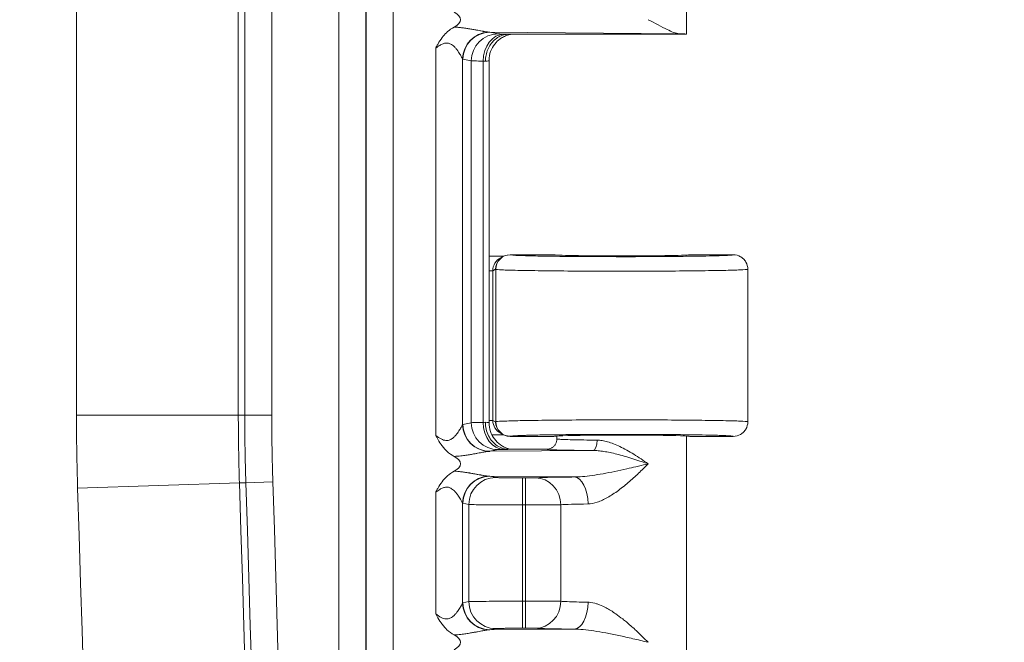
# Model space of a CAD drawing. Header units: inches. Extents: x 0 to 110, y 2 to 70.
# Tile 115 of 129: x 89.94 to 92.31, y 37.35 to 38.85. Entities that reach past the tile are written whole.
import ezdxf

# ---------------------------------------------------------------- set-up
doc = ezdxf.new("R2010")
doc.units = ezdxf.units.IN
doc.header["$LTSCALE"] = 3.25
doc.header["$MEASUREMENT"] = 0
for name, color, linetype, lineweight in [('Dimension (ANSI)', 7, 'Continuous', 9), ('Visible (ANSI)', 7, 'Continuous', 18), ('Visible Narrow (ANSI)', 7, 'Continuous', 5)]:
    doc.layers.add(name, color=color, linetype=linetype, lineweight=lineweight)
doc.styles.add('Note Text (ANSI)', font='arial.ttf')
doc.dimstyles.new('.XXX', dxfattribs={"dimscale": 3.25, "dimtxt": 0.095, "dimasz": 0.125, "dimexe": 0.1875, "dimexo": 0.125, "dimgap": 0.0625, "dimtad": 0, "dimtih": 1, "dimtoh": 1, "dimdec": 3, "dimrnd": 1e-08, "dimzin": 0, "dimdsep": 46, "dimtxsty": 'Note Text (ANSI)', "dimblk": 'Filled-1', "dimcen": 0.09, "dimdle": 0.45, "dimclrd": 256, "dimclre": 256, "dimclrt": 256, "dimadec": 0, "dimazin": 1, "dimtfac": 1.263158, "dimtofl": 0, "dimtmove": 0, "dimatfit": 3, "dimfxl": 1, "dimtolj": 1, "dimtzin": 4, "dimlwd": -1, "dimlwe": -1, "dimarcsym": 0})

# ---------------------------------------------------------------- blocks, each defined once
blk = doc.blocks.new('Filled-1')
at = {"color": 0}
for p, q in [((0, 0), (-1, 0.25)), ((-1, 0.25), (-1, -0.25)), ((-1, 0), (0, 0)), ((-1, -0.25), (0, 0))]:
    blk.add_line(p, q, dxfattribs=at)
at = {"color": 0, "flags": 128}
blk.add_lwpolyline([(-1, -0.25), (0, 0), (-1, 0.25), (-1, -0.25)], dxfattribs=at)
at = {"color": 0}
blk.add_solid([(-1, -0.25), (0, 0), (-1, 0.25), (-1, -0.25)], dxfattribs=at)
blk = doc.blocks.new('*D60')
at = {"layer": 'Defpoints', "color": 0, "transparency": 16777216}
for p in [(89.7069, 41.0811), (93.5097, 41.0811), (89.7069, 27.0561)]:
    blk.add_point(p, dxfattribs=at)
at = {"layer": 'Dimension (ANSI)', "transparency": 16777216}
for p, q in [((90.1132, 41.0811), (94.119, 41.0811)), ((93.5097, 40.6748), (93.5097, 34.4294)), ((93.5097, 27.4623), (93.5097, 33.7077)), ((90.1132, 27.0561), (94.119, 27.0561))]:
    blk.add_line(p, q, dxfattribs=at)
at = {"layer": 'Dimension (ANSI)', "transparency": 16777216, "xscale": 0.40625, "yscale": 0.40625, "zscale": 0.40625}
for p, rotation in [((93.5097, 41.0811), 90), ((93.5097, 27.0561), 270)]:
    blk.add_blockref('Filled-1', p, dxfattribs=dict(at, rotation=rotation))
at = {"layer": 'Dimension (ANSI)', "transparency": 16777216, "insert": (93.0032, 34.2263), "char_height": 0.30875, "attachment_point": 1, "style": 'Note Text (ANSI)'}
blk.add_mtext('\\A1;14.03', dxfattribs=at)

msp = doc.modelspace()

# ---------------------------------------------------------------- linework, layer by layer
at = {"layer": 'Visible (ANSI)'}
for p, q in [((91.5419, 39.3507), (91.5419, 38.8186)), ((91.0354, 38.8148), (91.0354, 38.8148)), ((91.5419, 38.8186), (91.1138, 38.8186)), ((91.0354, 38.7927), (91.0354, 38.7927)), ((91.0658, 37.8825), (91.0658, 38.7547)), ((91.1011, 38.2836), (91.0943, 38.2802)), ((91.1022, 38.2838), (91.1022, 38.2838)), ((91.2219, 38.2873), (91.1168, 38.2873)), ((91.6544, 38.2873), (91.5494, 38.2873)), ((91.6894, 38.2523), (91.6894, 37.8848)), ((91.0943, 37.857), (91.1011, 37.8535)), ((91.1022, 37.8533), (91.1022, 37.8533)), ((91.1168, 37.8498), (91.2219, 37.8498)), ((91.2294, 37.8507), (91.2294, 37.8436)), ((91.5419, 37.8507), (91.5419, 37.3186)), ((91.5494, 37.8498), (91.6544, 37.8498)), ((91.1138, 37.8186), (91.2044, 37.8186)), ((91.0086, 37.8041), (91.0086, 37.8041)), ((91.0354, 37.8085), (91.0354, 37.8085)), ((91.0354, 37.7448), (91.0354, 37.7448)), ((91.0354, 37.7308), (91.0354, 37.7308)), ((91.0354, 37.4064), (91.0354, 37.4063)), ((91.0086, 37.3741), (91.0086, 37.3741)), ((91.0354, 37.3785), (91.0354, 37.3785))]:
    msp.add_line(p, q, dxfattribs=at)
for centre, major_axis, ratio, start_param, end_param in [((90.9267, 38.8536), (0.0702, 0), 0.412637, 5.621104, 6.945529), ((91.3857, 38.8186), (-0.1562, 0), 0.017455, 3.133593, 3.630531), ((91.0007, 38.7547), (0.0651, 0), 0.034893, 0.000033, 0.000097), ((91.0706, 38.3186), (-0.0345, -0.0069), 0.996044, 1.238569, 1.281992), ((91.1168, 38.2523), (0, 0.035), 0.999239, 0, 1.570796), ((91.1099, 38.2489), (0.0313, 0.0158), 0.998382, 1.414946, 1.415858), ((91.3857, 38.2873), (0.1637, 0), 0.017455, 3.141593, 6.283185), ((91.1168, 37.8848), (0, -0.035), 0.999239, 4.712389, 6.283185), ((91.1099, 37.8883), (0.0314, -0.0155), 0.998401, 4.859074, 4.859978), ((91.3857, 37.8498), (0.1637, 0), 0.017455, 0, 3.141593), ((91.0706, 37.8186), (-0.0345, 0.0069), 0.996044, 5.903767, 5.903812), ((90.9267, 37.7836), (-0.0702, 0), 0.412637, 2.479514, 3.803936), ((90.9267, 37.3536), (-0.0702, 0), 0.412637, 2.479497, 3.803936)]:
    msp.add_ellipse(centre, major_axis=major_axis, ratio=ratio, start_param=start_param, end_param=end_param, dxfattribs=at)
for points, knots in [([(90.9374, 38.785), (90.9374, 38.7851), (90.9375, 38.7851), (90.9376, 38.7854), (90.9377, 38.7857), (90.9381, 38.7864), (90.9383, 38.7866), (90.9387, 38.7875), (90.939, 38.7881), (90.94, 38.7898), (90.9406, 38.791), (90.9426, 38.7945), (90.9439, 38.7969), (90.9484, 38.8043), (90.9517, 38.8092), (90.9611, 38.8207), (90.9695, 38.8291), (90.9821, 38.8358)], [-0.0006256, -0.0006256, -0.0006256, -0.0006256, 0, 0, 0.00127716, 0.00127716, 0.00216586, 0.00216586, 0.00394821, 0.00394821, 0.00753502, 0.00753502, 0.01498472, 0.01498472, 0.03149949, 0.03149949, 0.05571878, 0.05571878, 0.05571878, 0.05571878]), ([(91.4491, 38.8536), (91.4649, 38.8457), (91.4821, 38.8362), (91.5054, 38.8248), (91.5163, 38.8201), (91.5236, 38.8199)], [0.0000001, 0.0000001, 0.0000001, 0.0000001, 0.1445086, 0.1445086, 0.2629399, 0.2629399, 0.2629399, 0.2629399]), ([(91.0573, 38.7536), (91.0573, 38.7585), (91.0577, 38.7634), (91.0587, 38.7681), (91.0596, 38.7729), (91.0611, 38.7775), (91.0629, 38.7819), (91.0648, 38.7862), (91.067, 38.7904), (91.0697, 38.7941), (91.0723, 38.7979), (91.0753, 38.8013), (91.0786, 38.8044), (91.0819, 38.8074), (91.0854, 38.81), (91.0892, 38.8121), (91.093, 38.8142), (91.097, 38.8158), (91.1012, 38.8169), (91.1054, 38.818), (91.1098, 38.8186), (91.1138, 38.8186)], [0, 0, 0, 0, 0.142857, 0.142857, 0.142857, 0.285714, 0.285714, 0.285714, 0.428571, 0.428571, 0.428571, 0.571429, 0.571429, 0.571429, 0.714286, 0.714286, 0.714286, 0.857143, 0.857143, 0.857143, 1, 1, 1, 1]), ([(91.1195, 38.8186), (91.1195, 38.8186), (91.1195, 38.8186), (91.1184, 38.8184), (91.1171, 38.8182), (91.1144, 38.8175), (91.113, 38.8172), (91.1096, 38.8161), (91.1076, 38.8154), (91.1023, 38.8132), (91.099, 38.8115), (91.0912, 38.8065), (91.0867, 38.8028), (91.0783, 38.7936), (91.0745, 38.7878), (91.0688, 38.7754), (91.0669, 38.7686), (91.0659, 38.7594), (91.0658, 38.757), (91.0658, 38.7547)], [0.1317122, 0.1317122, 0.1317122, 0.1317122, 0.1318072, 0.1318072, 0.1457751, 0.1457751, 0.1579251, 0.1579251, 0.1748924, 0.1748924, 0.2029649, 0.2029649, 0.2465679, 0.2465679, 0.2980328, 0.2980328, 0.350578, 0.350578, 0.3685429, 0.3685429, 0.3685429, 0.3685429]), ([(91.0673, 38.2837), (91.0679, 38.2837), (91.0684, 38.2836), (91.0689, 38.2836), (91.0695, 38.2836), (91.07, 38.2836), (91.0705, 38.2836)], [0, 0, 0, 0, 0.499997, 0.499997, 0.499997, 0.999994, 0.999994, 0.999994, 0.999994]), ([(91.0705, 38.2836), (91.0738, 38.2836), (91.077, 38.2836), (91.0802, 38.2836), (91.0814, 38.2836), (91.0825, 38.2836), (91.0837, 38.2836), (91.0866, 38.2836), (91.0896, 38.2837), (91.0925, 38.2837), (91.094, 38.2837), (91.0954, 38.2837), (91.0968, 38.2837), (91.0984, 38.2838), (91.0999, 38.2838), (91.1015, 38.2838)], [0, 0, 0, 0, 0.2460919, 0.2460919, 0.2460919, 0.3333333, 0.3333333, 0.3333333, 0.5568388, 0.5568388, 0.5568388, 0.6666667, 0.6666667, 0.6666667, 0.784811, 0.784811, 0.784811, 0.784811]), ([(91.6544, 38.2873), (91.6605, 38.2873), (91.6666, 38.2857), (91.6719, 38.2826), (91.6746, 38.2811), (91.6771, 38.2792), (91.6792, 38.2771), (91.6813, 38.275), (91.6832, 38.2725), (91.6847, 38.2698), (91.6878, 38.2645), (91.6894, 38.2584), (91.6894, 38.2523)], [0, 0, 0, 0, 0.333333, 0.333333, 0.333333, 0.499913, 0.499913, 0.499913, 0.666667, 0.666667, 0.666667, 1, 1, 1, 1]), ([(91.0573, 37.8836), (91.0573, 37.878), (91.0579, 37.8723), (91.0591, 37.8669), (91.0603, 37.8614), (91.0623, 37.8561), (91.0648, 37.8512), (91.0673, 37.8462), (91.0703, 37.8417), (91.0739, 37.8376), (91.0774, 37.8336), (91.0813, 37.8301), (91.0857, 37.8272), (91.09, 37.8244), (91.0947, 37.8222), (91.0993, 37.8208), (91.104, 37.8193), (91.1087, 37.8186), (91.1138, 37.8186)], [0, 0, 0, 0, 0.166667, 0.166667, 0.166667, 0.333333, 0.333333, 0.333333, 0.5, 0.5, 0.5, 0.666667, 0.666667, 0.666667, 0.833333, 0.833333, 0.833333, 1, 1, 1, 1]), ([(91.0658, 37.8825), (91.0658, 37.8755), (91.067, 37.8683), (91.0714, 37.8552), (91.0747, 37.8489), (91.083, 37.8379), (91.0881, 37.833), (91.0965, 37.8272), (91.0994, 37.8255), (91.1052, 37.8227), (91.108, 37.8216), (91.1127, 37.8201), (91.1146, 37.8196), (91.1171, 37.819), (91.1179, 37.8188), (91.1189, 37.8187), (91.1192, 37.8186), (91.1195, 37.8186)], [0, 0, 0, 0, 0.0535025, 0.0535025, 0.1061013, 0.1061013, 0.1586868, 0.1586868, 0.1843444, 0.1843444, 0.2081123, 0.2081123, 0.2244023, 0.2244023, 0.2329263, 0.2329263, 0.2364161, 0.2364161, 0.2364161, 0.2364161]), ([(91.6894, 37.8848), (91.6894, 37.8787), (91.6878, 37.8726), (91.6847, 37.8673), (91.6832, 37.8647), (91.6813, 37.8622), (91.6792, 37.8601), (91.6771, 37.858), (91.6746, 37.856), (91.6719, 37.8545), (91.6666, 37.8515), (91.6605, 37.8498), (91.6544, 37.8498)], [0, 0, 0, 0, 0.333333, 0.333333, 0.333333, 0.500146, 0.500146, 0.500146, 0.666667, 0.666667, 0.666667, 1, 1, 1, 1]), ([(90.9821, 37.8014), (90.9757, 37.8048), (90.9697, 37.809), (90.9643, 37.8139), (90.9637, 37.8145), (90.9631, 37.8151), (90.9625, 37.8157), (90.9578, 37.8203), (90.9536, 37.8254), (90.9497, 37.8311), (90.949, 37.8321), (90.9483, 37.8332), (90.9476, 37.8343), (90.944, 37.8398), (90.9406, 37.8458), (90.9374, 37.8522)], [0, 0, 0, 0, 0.333333, 0.333333, 0.333333, 0.372542, 0.372542, 0.372542, 0.666667, 0.666667, 0.666667, 0.721019, 0.721019, 0.721019, 1, 1, 1, 1]), ([(91.1015, 37.8534), (91.0983, 37.8534), (91.0951, 37.8534), (91.0883, 37.8535), (91.0848, 37.8535), (91.0784, 37.8536), (91.0755, 37.8536), (91.0726, 37.8536)], [-0.08665838, -0.08665838, -0.08665838, -0.08665838, -0.05735898, -0.05735898, -0.02778619, -0.02778619, -0.0052301, -0.0052301, -0.0052301, -0.0052301]), ([(91.2044, 37.8186), (91.2088, 37.8186), (91.2132, 37.8197), (91.2169, 37.8219), (91.2188, 37.823), (91.2206, 37.8244), (91.2221, 37.8259), (91.2236, 37.8274), (91.225, 37.8292), (91.2261, 37.8311), (91.2283, 37.8349), (91.2294, 37.8392), (91.2294, 37.8436)], [0, 0, 0, 0, 0.3333333, 0.3333333, 0.3333333, 0.4993877, 0.4993877, 0.4993877, 0.6666667, 0.6666667, 0.6666667, 0.9993296, 0.9993296, 0.9993296, 0.9993296]), ([(90.9374, 37.715), (90.9374, 37.7151), (90.9375, 37.7151), (90.9376, 37.7154), (90.9377, 37.7157), (90.9381, 37.7164), (90.9383, 37.7166), (90.9387, 37.7175), (90.939, 37.7181), (90.94, 37.7198), (90.9406, 37.721), (90.9426, 37.7245), (90.9439, 37.7269), (90.9484, 37.7343), (90.9517, 37.7392), (90.9611, 37.7507), (90.9695, 37.7591), (90.9821, 37.7658)], [-0.0006256, -0.0006256, -0.0006256, -0.0006256, 0, 0, 0.00128015, 0.00128015, 0.00217087, 0.00217087, 0.00395727, 0.00395727, 0.00755224, 0.00755224, 0.01501904, 0.01501904, 0.03157192, 0.03157192, 0.05584722, 0.05584722, 0.05584722, 0.05584722]), ([(90.9821, 37.3714), (90.9757, 37.3748), (90.9697, 37.379), (90.9643, 37.3839), (90.9637, 37.3845), (90.9631, 37.3851), (90.9625, 37.3857), (90.9578, 37.3903), (90.9536, 37.3954), (90.9497, 37.4011), (90.949, 37.4021), (90.9483, 37.4032), (90.9476, 37.4043), (90.944, 37.4098), (90.9406, 37.4158), (90.9374, 37.4222)], [0, 0, 0, 0, 0.333333, 0.333333, 0.333333, 0.37254, 0.37254, 0.37254, 0.666667, 0.666667, 0.666667, 0.721017, 0.721017, 0.721017, 1, 1, 1, 1])]:
    msp.add_open_spline(points, degree=3, knots=knots, dxfattribs=at)
at = {"layer": 'Visible Narrow (ANSI)'}
for p, q in [((90.7038, 40.0481), (90.7038, 28.0891)), ((90.7688, 40.0481), (90.7688, 28.0891)), ((90.7698, 28.0882), (90.7698, 40.049)), ((90.8348, 28.0882), (90.8348, 40.049)), ((90.0718, 37.901), (90.0718, 39.7086)), ((90.4618, 37.901), (90.4618, 39.7086)), ((90.4773, 37.901), (90.4773, 39.7086)), ((90.5423, 37.901), (90.5423, 39.7086)), ((91.0677, 38.8235), (91.5236, 38.8199)), ((91.0677, 38.8235), (91.0878, 38.8195)), ((90.9374, 38.785), (90.9374, 37.8522)), ((91.0021, 38.759), (91.0021, 37.8782)), ((91.0029, 38.7585), (91.023, 38.7545)), ((91.023, 38.7545), (91.023, 37.8827)), ((91.0514, 38.7539), (91.0514, 37.8833)), ((91.1171, 38.2872), (91.1168, 38.2873)), ((91.0749, 38.2489), (91.0658, 38.2489)), ((91.0818, 38.2523), (91.0749, 38.2489)), ((91.0749, 37.8883), (91.0749, 38.2489)), ((91.0821, 38.2522), (91.0818, 38.2523)), ((91.0821, 38.2522), (91.0821, 37.885)), ((90.4618, 37.901), (90.0718, 37.901)), ((90.4618, 37.901), (90.4773, 37.901)), ((90.5423, 37.901), (90.4773, 37.901)), ((91.0749, 37.8883), (91.0658, 37.8883)), ((91.0749, 37.8883), (91.0818, 37.8848)), ((91.0029, 37.8787), (91.023, 37.8827)), ((91.0818, 37.8848), (91.0821, 37.885)), ((91.1168, 37.8498), (91.1171, 37.85)), ((91.0677, 37.8137), (91.0878, 37.8177)), ((91.0677, 37.8137), (91.3166, 37.8156)), ((91.0677, 37.7535), (91.2708, 37.7519)), ((91.0677, 37.7535), (91.0819, 37.7506)), ((91.1467, 37.6846), (91.1467, 37.7496)), ((91.1467, 37.7496), (91.1541, 37.7496)), ((91.1541, 37.6846), (91.1541, 37.7496)), ((90.4645, 37.7374), (90.0747, 37.7247)), ((90.48, 37.7379), (90.4645, 37.7374)), ((90.5449, 37.7401), (90.48, 37.7379)), ((90.9374, 37.715), (90.9374, 37.4222)), ((91.0021, 37.689), (91.0021, 37.4482)), ((91.0029, 37.6885), (91.0172, 37.6857)), ((91.0172, 37.6857), (91.0172, 37.4515)), ((91.1467, 37.6846), (91.1467, 37.4525)), ((91.1467, 37.6846), (91.1541, 37.6846)), ((91.1541, 37.6846), (91.1541, 37.4525)), ((91.2387, 37.6849), (91.2387, 37.4523)), ((91.0029, 37.4487), (91.0172, 37.4515)), ((91.1467, 37.4525), (91.1541, 37.4525)), ((91.1467, 37.3875), (91.1467, 37.4525)), ((91.1541, 37.3875), (91.1541, 37.4525)), ((91.0677, 37.3837), (91.0819, 37.3865)), ((91.0677, 37.3837), (91.2708, 37.3853)), ((91.1467, 37.3875), (91.1541, 37.3875))]:
    msp.add_line(p, q, dxfattribs=at)
for centre, radius, start, end in [((95.4782, 37.901), 5.4064, 180, 181.8686), ((95.4782, 37.901), 5.0164, 180, 181.8686), ((95.4782, 37.901), 5.0009, 180, 181.8686), ((95.4782, 37.901), 4.9359, 180, 181.8686), ((-21.9906, 34.0686), 112.1249, 358.131383, 1.868617), ((-21.9906, 34.0686), 112.5149, 358.131383, 1.868617), ((-21.9906, 34.0686), 112.5304, 358.131383, 1.868617), ((-21.9906, 34.0686), 112.5954, 358.131383, 1.868617)]:
    msp.add_arc(centre, radius, start, end, dxfattribs=at)
for centre, major_axis, ratio, start_param, end_param in [((91.0669, 38.759), (0.0468, 0.0451), 0.992151, 0.842128, 2.370478), ((91.0677, 38.7585), (0.0127, 0.0637), 0.996044, 0.197689, 1.766964), ((91.0878, 38.7545), (0.0127, 0.0637), 0.996044, 0.197763, 1.766963), ((91.102, 38.7539), (0.0014, 0.065), 0.777978, 0.027774, 1.587614), ((91.0008, 38.7525), (0.065, 0), 0.03467, 0.516581, 0.67895), ((91.0007, 38.7547), (0.0651, 0), 0.034893, 5.766594, 6.283219), ((91.1099, 38.2489), (0.0313, 0.0158), 0.998382, 1.568224, 2.67581), ((91.1171, 38.2522), (0.0156, 0.0313), 0.999239, 0.46383, 2.034018), ((91.1099, 37.8883), (0.0314, -0.0155), 0.998401, 3.599147, 4.7067), ((91.0026, 37.8764), (-0.00076, -0.00229), 0.543075, 3.441459, 3.99128), ((91.0669, 37.8782), (-0.0468, 0.0451), 0.992153, 0.771304, 2.29972), ((91.0677, 37.8787), (0.0127, -0.0637), 0.996044, 4.516222, 6.085497), ((91.1513, 37.8826), (-0.1288, 0), 0.008753, 5.600619, 6.195678), ((91.0878, 37.8827), (0.0127, -0.0637), 0.996044, 4.51622, 6.085475), ((91.0006, 37.8847), (0.0652, 0), 0.035069, 5.604491, 5.7665), ((91.102, 37.8833), (0.0014, -0.065), 0.777979, 4.695572, 6.255395), ((91.0028, 37.8825), (-0.063, 0), 0.035436, 3.666836, 3.666852), ((91.0028, 37.8825), (-0.063, 0), 0.035436, 3.141771, 3.66682), ((91.1171, 37.885), (0.0156, -0.0313), 0.999239, 4.249165, 5.818974), ((91.3166, 37.8406), (-0.0002, -0.025), 0.380987, 0.018874, 1.573522), ((91.0669, 37.689), (0.0468, 0.0451), 0.992151, 0.842128, 2.370478), ((91.0677, 37.6885), (0.0127, 0.0637), 0.996044, 0.197689, 1.766964), ((91.0819, 37.6857), (0.0127, 0.0637), 0.996044, 0.197737, 1.766966), ((91.1776, 37.6849), (-0.0031, 0.0649), 0.940262, 4.66704, 6.231911), ((91.2707, 37.6869), (-0.0007, 0.065), 0.519707, 4.707101, 6.262973), ((91.3857, 37.6836), (-0.1563, 0), 0.024701, 5.258729, 5.936285), ((91.0026, 37.4464), (-0.00076, -0.00229), 0.543075, 3.441459, 3.99128), ((91.0669, 37.4482), (-0.0468, 0.0451), 0.992153, 0.771304, 2.29972), ((91.0677, 37.4487), (0.0127, -0.0637), 0.996044, 4.516222, 6.085497), ((91.0819, 37.4515), (0.0127, -0.0637), 0.996044, 4.516219, 6.085428), ((91.1776, 37.4523), (-0.0031, -0.0649), 0.940262, 0.051276, 1.616146), ((91.2708, 37.4503), (-0.0007, -0.065), 0.519505, 0.020946, 1.576251)]:
    msp.add_ellipse(centre, major_axis=major_axis, ratio=ratio, start_param=start_param, end_param=end_param, dxfattribs=at)
for points, knots in [([(90.9821, 38.8358), (90.9847, 38.8356), (90.9875, 38.8354), (90.9904, 38.8352), (90.9933, 38.8349), (90.9963, 38.8346), (90.9995, 38.8343), (91.0027, 38.8339), (91.0059, 38.8335), (91.0092, 38.833), (91.0094, 38.833), (91.0096, 38.833), (91.0098, 38.8329), (91.0129, 38.8325), (91.016, 38.832), (91.0191, 38.8315), (91.0194, 38.8314), (91.0196, 38.8314), (91.0198, 38.8314), (91.0229, 38.8309), (91.0258, 38.8303), (91.0287, 38.8298), (91.029, 38.8298), (91.0293, 38.8297), (91.0296, 38.8297), (91.0324, 38.8292), (91.0351, 38.8287), (91.0376, 38.8282), (91.0379, 38.8281), (91.0383, 38.8281), (91.0386, 38.828), (91.041, 38.8276), (91.0433, 38.8271), (91.0454, 38.8268), (91.0457, 38.8267), (91.046, 38.8266), (91.0463, 38.8266), (91.0483, 38.8262), (91.0501, 38.8259), (91.0518, 38.8256), (91.0521, 38.8255), (91.0524, 38.8255), (91.0527, 38.8254), (91.0543, 38.8251), (91.0557, 38.8249), (91.057, 38.8247), (91.0573, 38.8246), (91.0576, 38.8246), (91.0579, 38.8246), (91.0591, 38.8244), (91.0602, 38.8242), (91.0613, 38.8241), (91.0615, 38.824), (91.0618, 38.824), (91.062, 38.824), (91.063, 38.8238), (91.0639, 38.8237), (91.0647, 38.8237)], [0.0000028, 0.0000028, 0.0000028, 0.0000028, 0.0909091, 0.0909091, 0.0909091, 0.1818182, 0.1818182, 0.1818182, 0.2727273, 0.2727273, 0.2727273, 0.2775487, 0.2775487, 0.2775487, 0.3636364, 0.3636364, 0.3636364, 0.3704169, 0.3704169, 0.3704169, 0.4545455, 0.4545455, 0.4545455, 0.4632825, 0.4632825, 0.4632825, 0.5454545, 0.5454545, 0.5454545, 0.5561719, 0.5561719, 0.5561719, 0.6363636, 0.6363636, 0.6363636, 0.6491102, 0.6491102, 0.6491102, 0.7272727, 0.7272727, 0.7272727, 0.7419742, 0.7419742, 0.7419742, 0.8181818, 0.8181818, 0.8181818, 0.8348598, 0.8348598, 0.8348598, 0.9090909, 0.9090909, 0.9090909, 0.9276819, 0.9276819, 0.9276819, 1, 1, 1, 1]), ([(91.0647, 38.8237), (91.0652, 38.8236), (91.0662, 38.8235), (91.0672, 38.8235), (91.0677, 38.8235)], [0.00017, 0.00017, 0.00017, 0.00017, 0.5, 1, 1, 1, 1]), ([(91.0878, 38.8195), (91.088, 38.8194), (91.0884, 38.8194), (91.0888, 38.8193), (91.0896, 38.8193), (91.0908, 38.8192), (91.0922, 38.8192), (91.0936, 38.8191), (91.0951, 38.819), (91.0969, 38.819), (91.0984, 38.8189), (91.1001, 38.8189), (91.102, 38.8189)], [0, 0, 0, 0, 0.1912749, 0.1912749, 0.1912749, 0.5, 0.5, 0.5, 0.7763274, 0.7763274, 0.7763274, 1, 1, 1, 1]), ([(90.9374, 38.785), (90.9392, 38.7863), (90.9409, 38.7876), (90.9425, 38.7887), (90.9441, 38.7898), (90.9457, 38.7909), (90.9472, 38.7917), (90.9486, 38.7926), (90.95, 38.7934), (90.9514, 38.7941), (90.9527, 38.7947), (90.954, 38.7953), (90.9552, 38.7958), (90.9565, 38.7962), (90.9577, 38.7966), (90.9589, 38.7968), (90.9601, 38.7971), (90.9613, 38.7973), (90.9624, 38.7973), (90.9636, 38.7974), (90.9648, 38.7974), (90.966, 38.7972), (90.9672, 38.7971), (90.9684, 38.7969), (90.9697, 38.7965), (90.971, 38.796), (90.9723, 38.7955), (90.9737, 38.7948), (90.975, 38.794), (90.9765, 38.7931), (90.9779, 38.792), (90.9794, 38.7909), (90.9809, 38.7896), (90.9823, 38.7882), (90.9838, 38.7867), (90.9853, 38.7851), (90.9866, 38.7835), (90.988, 38.7818), (90.9894, 38.78), (90.9907, 38.7783), (90.9919, 38.7765), (90.9931, 38.7748), (90.9941, 38.7732), (90.9952, 38.7715), (90.9961, 38.77), (90.997, 38.7686), (90.9978, 38.7672), (90.9985, 38.766), (90.9991, 38.7649), (90.9997, 38.7638), (91.0001, 38.7629), (91.0006, 38.7621), (91.001, 38.7613), (91.0013, 38.7607), (91.0016, 38.7602), (91.0018, 38.7597), (91.002, 38.7593), (91.0021, 38.759)], [0.000013, 0.000013, 0.000013, 0.000013, 0.0526316, 0.0526316, 0.0526316, 0.1052632, 0.1052632, 0.1052632, 0.1578947, 0.1578947, 0.1578947, 0.2105263, 0.2105263, 0.2105263, 0.2631579, 0.2631579, 0.2631579, 0.3157895, 0.3157895, 0.3157895, 0.3684211, 0.3684211, 0.3684211, 0.4210526, 0.4210526, 0.4210526, 0.4736842, 0.4736842, 0.4736842, 0.5263158, 0.5263158, 0.5263158, 0.5789474, 0.5789474, 0.5789474, 0.6315789, 0.6315789, 0.6315789, 0.6842105, 0.6842105, 0.6842105, 0.7368421, 0.7368421, 0.7368421, 0.7894737, 0.7894737, 0.7894737, 0.8421053, 0.8421053, 0.8421053, 0.8947368, 0.8947368, 0.8947368, 0.9473684, 0.9473684, 0.9473684, 0.9999994, 0.9999994, 0.9999994, 0.9999994]), ([(91.023, 38.7545), (91.0241, 38.7544), (91.0302, 38.7542), (91.0433, 38.754), (91.0514, 38.7539)], [0.0000001, 0.0000001, 0.0000001, 0.0000001, 0.5, 0.9999997, 0.9999997, 0.9999997, 0.9999997]), ([(91.6544, 38.2873), (91.6545, 38.2871), (91.6534, 38.2868), (91.6497, 38.2864), (91.6472, 38.2862), (91.6395, 38.2858), (91.6338, 38.2855), (91.6226, 38.2851), (91.6179, 38.285), (91.6032, 38.2845), (91.592, 38.2843), (91.5744, 38.284), (91.5692, 38.2839), (91.5486, 38.2836), (91.5318, 38.2834), (91.5095, 38.2832), (91.5051, 38.2831), (91.4802, 38.2829), (91.4585, 38.2828), (91.4336, 38.2827), (91.4309, 38.2827), (91.4037, 38.2826), (91.3786, 38.2826), (91.3535, 38.2827), (91.353, 38.2827), (91.3274, 38.2827), (91.3027, 38.2828), (91.2778, 38.283), (91.2762, 38.283), (91.2531, 38.2832), (91.233, 38.2834), (91.2117, 38.2837), (91.2086, 38.2838), (91.1898, 38.2841), (91.1757, 38.2844), (91.1602, 38.2848), (91.1568, 38.2849), (91.144, 38.2852), (91.1362, 38.2855), (91.1276, 38.286), (91.1253, 38.2861), (91.1198, 38.2866), (91.1177, 38.2869), (91.1171, 38.2872)], [0, 0, 0, 0, 0.04854, 0.04854, 0.090909, 0.090909, 0.147971, 0.147971, 0.181818, 0.181818, 0.246869, 0.246869, 0.272727, 0.272727, 0.345864, 0.345864, 0.363636, 0.363636, 0.444869, 0.444869, 0.454545, 0.454545, 0.543838, 0.543838, 0.545455, 0.545455, 0.636364, 0.636364, 0.642813, 0.642813, 0.727273, 0.727273, 0.741774, 0.741774, 0.818182, 0.818182, 0.840631, 0.840631, 0.909091, 0.909091, 0.940055, 0.940055, 1, 1, 1, 1]), ([(90.9374, 37.8522), (90.9421, 37.8487), (90.9464, 37.8457), (90.9505, 37.8435), (90.9545, 37.8414), (90.9585, 37.8401), (90.9621, 37.8398), (90.9657, 37.8395), (90.9689, 37.8402), (90.9717, 37.8414), (90.9746, 37.8426), (90.977, 37.8444), (90.9792, 37.8462), (90.9814, 37.848), (90.9833, 37.8499), (90.9851, 37.8519), (90.9868, 37.8538), (90.9883, 37.8557), (90.9897, 37.8575), (90.991, 37.8594), (90.9922, 37.8611), (90.9933, 37.8627), (90.9944, 37.8644), (90.9954, 37.8659), (90.9962, 37.8673), (90.9971, 37.8687), (90.9978, 37.87), (90.9984, 37.8711), (90.9991, 37.8723), (90.9996, 37.8733), (91.0001, 37.8742), (91.0006, 37.875), (91.001, 37.8758), (91.0013, 37.8765), (91.0017, 37.8772), (91.0019, 37.8778), (91.0021, 37.8782)], [0, 0, 0, 0, 0.0833333, 0.0833333, 0.0833333, 0.1666667, 0.1666667, 0.1666667, 0.25, 0.25, 0.25, 0.3333333, 0.3333333, 0.3333333, 0.4166667, 0.4166667, 0.4166667, 0.5, 0.5, 0.5, 0.5833333, 0.5833333, 0.5833333, 0.6666667, 0.6666667, 0.6666667, 0.75, 0.75, 0.75, 0.8333333, 0.8333333, 0.8333333, 0.9166667, 0.9166667, 0.9166667, 0.9999998, 0.9999998, 0.9999998, 0.9999998]), ([(91.1171, 37.85), (91.1177, 37.8503), (91.1198, 37.8506), (91.1253, 37.851), (91.1275, 37.8512), (91.1361, 37.8516), (91.144, 37.8519), (91.1568, 37.8523), (91.1602, 37.8524), (91.1757, 37.8528), (91.1898, 37.8531), (91.2086, 37.8534), (91.2117, 37.8534), (91.233, 37.8537), (91.2531, 37.8539), (91.2761, 37.8541), (91.2778, 37.8541), (91.3028, 37.8543), (91.3274, 37.8544), (91.353, 37.8545), (91.3534, 37.8545), (91.3786, 37.8545), (91.4037, 37.8545), (91.4309, 37.8545), (91.4336, 37.8545), (91.4584, 37.8544), (91.4802, 37.8542), (91.5051, 37.854), (91.5095, 37.854), (91.5318, 37.8538), (91.5486, 37.8536), (91.5692, 37.8533), (91.5744, 37.8532), (91.592, 37.8529), (91.6032, 37.8526), (91.6179, 37.8522), (91.6225, 37.8521), (91.6337, 37.8517), (91.6395, 37.8514), (91.6472, 37.8509), (91.6497, 37.8507), (91.6534, 37.8503), (91.6545, 37.8501), (91.6544, 37.8498)], [0, 0, 0, 0, 0.059826, 0.059826, 0.090909, 0.090909, 0.159284, 0.159284, 0.181818, 0.181818, 0.258129, 0.258129, 0.272727, 0.272727, 0.357091, 0.357091, 0.363636, 0.363636, 0.454545, 0.454545, 0.456068, 0.456068, 0.545455, 0.545455, 0.555039, 0.555039, 0.636364, 0.636364, 0.654046, 0.654046, 0.727273, 0.727273, 0.753042, 0.753042, 0.818182, 0.818182, 0.851942, 0.851942, 0.909091, 0.909091, 0.951373, 0.951373, 1, 1, 1, 1]), ([(91.3262, 37.8406), (91.33, 37.8406), (91.3341, 37.8402), (91.3384, 37.8396), (91.3426, 37.8389), (91.3471, 37.8379), (91.3517, 37.8366), (91.3563, 37.8353), (91.3611, 37.8336), (91.366, 37.8317), (91.371, 37.8298), (91.3761, 37.8276), (91.3813, 37.8251), (91.3866, 37.8226), (91.392, 37.8198), (91.3976, 37.8167), (91.4031, 37.8137), (91.4089, 37.8103), (91.4147, 37.8067), (91.4205, 37.8031), (91.4263, 37.7993), (91.4321, 37.7954), (91.4379, 37.7916), (91.4435, 37.7876), (91.4491, 37.7836)], [0.0000005, 0.0000005, 0.0000005, 0.0000005, 0.125, 0.125, 0.125, 0.25, 0.25, 0.25, 0.375, 0.375, 0.375, 0.5, 0.5, 0.5, 0.625, 0.625, 0.625, 0.75, 0.75, 0.75, 0.875, 0.875, 0.875, 1, 1, 1, 1]), ([(91.0878, 37.8177), (91.0879, 37.8177), (91.088, 37.8177), (91.0882, 37.8178), (91.0887, 37.8178), (91.0893, 37.8179), (91.0901, 37.8179), (91.091, 37.818), (91.0921, 37.818), (91.0934, 37.8181), (91.0939, 37.8181), (91.0944, 37.8181), (91.0949, 37.8181), (91.0969, 37.8182), (91.0992, 37.8182), (91.102, 37.8183)], [0.0000003, 0.0000003, 0.0000003, 0.0000003, 0.1045314, 0.1045314, 0.1045314, 0.3333333, 0.3333333, 0.3333333, 0.5785846, 0.5785846, 0.5785846, 0.6666667, 0.6666667, 0.6666667, 1, 1, 1, 1]), ([(91.2044, 37.8186), (91.2044, 37.8183), (91.2076, 37.8178), (91.2224, 37.8171), (91.2463, 37.8165), (91.2782, 37.816), (91.3031, 37.8157), (91.3166, 37.8156)], [0, 0, 0, 0, 0.2, 0.4, 0.6, 0.8, 0.999999, 0.999999, 0.999999, 0.999999]), ([(91.3166, 37.8156), (91.3205, 37.8156), (91.3246, 37.8154), (91.3289, 37.8151), (91.3332, 37.8147), (91.3377, 37.8141), (91.3425, 37.8134), (91.3473, 37.8127), (91.3522, 37.8118), (91.3574, 37.8107), (91.3626, 37.8097), (91.368, 37.8084), (91.3737, 37.807), (91.3793, 37.8056), (91.3851, 37.8041), (91.3912, 37.8023), (91.3973, 37.8006), (91.4036, 37.7987), (91.41, 37.7967), (91.4165, 37.7947), (91.4231, 37.7925), (91.4296, 37.7903), (91.435, 37.7885), (91.4403, 37.7867), (91.4456, 37.7848), (91.4468, 37.7844), (91.448, 37.784), (91.4491, 37.7836)], [0, 0, 0, 0, 0.125, 0.125, 0.125, 0.25, 0.25, 0.25, 0.375, 0.375, 0.375, 0.5, 0.5, 0.5, 0.625, 0.625, 0.625, 0.75, 0.75, 0.75, 0.875, 0.875, 0.875, 0.977202, 0.977202, 0.977202, 1, 1, 1, 1]), ([(91.0647, 37.8135), (91.0652, 37.8135), (91.0662, 37.8136), (91.0672, 37.8137), (91.0677, 37.8137)], [0.0000519, 0.0000519, 0.0000519, 0.0000519, 0.5, 1, 1, 1, 1]), ([(91.2708, 37.7519), (91.277, 37.7519), (91.2837, 37.7522), (91.291, 37.7528), (91.2983, 37.7535), (91.3061, 37.7544), (91.3144, 37.7556), (91.3227, 37.7567), (91.3315, 37.7581), (91.3406, 37.7598), (91.3498, 37.7614), (91.3593, 37.7633), (91.369, 37.7653), (91.3787, 37.7673), (91.3886, 37.7694), (91.3982, 37.7716), (91.4054, 37.7732), (91.4125, 37.7748), (91.4192, 37.7764), (91.4214, 37.7769), (91.4236, 37.7774), (91.4258, 37.7779), (91.4343, 37.78), (91.442, 37.7818), (91.4491, 37.7836)], [0.0000141, 0.0000141, 0.0000141, 0.0000141, 0.1428571, 0.1428571, 0.1428571, 0.2857143, 0.2857143, 0.2857143, 0.4285714, 0.4285714, 0.4285714, 0.5714286, 0.5714286, 0.5714286, 0.7142857, 0.7142857, 0.7142857, 0.8213439, 0.8213439, 0.8213439, 0.8571429, 0.8571429, 0.8571429, 1, 1, 1, 1]), ([(91.3045, 37.6869), (91.3115, 37.687), (91.3264, 37.69), (91.3512, 37.7015), (91.3775, 37.7189), (91.4048, 37.7409), (91.4302, 37.7644), (91.4432, 37.7775), (91.4491, 37.7836)], [0.0000486, 0.0000486, 0.0000486, 0.0000486, 0.1666667, 0.3333333, 0.5, 0.6666667, 0.8333333, 1, 1, 1, 1]), ([(90.9821, 37.7658), (90.9847, 37.7656), (90.9875, 37.7654), (90.9904, 37.7652), (90.9933, 37.7649), (90.9963, 37.7646), (90.9995, 37.7643), (91.0026, 37.7639), (91.0059, 37.7635), (91.0092, 37.763), (91.0094, 37.763), (91.0096, 37.763), (91.0098, 37.7629), (91.0129, 37.7625), (91.016, 37.762), (91.0191, 37.7615), (91.0193, 37.7614), (91.0196, 37.7614), (91.0198, 37.7614), (91.0229, 37.7609), (91.0258, 37.7604), (91.0287, 37.7598), (91.029, 37.7598), (91.0293, 37.7597), (91.0296, 37.7597), (91.0324, 37.7592), (91.0351, 37.7587), (91.0376, 37.7582), (91.0379, 37.7581), (91.0383, 37.7581), (91.0386, 37.758), (91.041, 37.7576), (91.0433, 37.7571), (91.0453, 37.7568), (91.0457, 37.7567), (91.046, 37.7566), (91.0464, 37.7566), (91.0483, 37.7562), (91.0501, 37.7559), (91.0518, 37.7556), (91.0521, 37.7555), (91.0524, 37.7555), (91.0527, 37.7554), (91.0543, 37.7551), (91.0557, 37.7549), (91.057, 37.7547), (91.0573, 37.7546), (91.0576, 37.7546), (91.0579, 37.7545), (91.0591, 37.7544), (91.0602, 37.7542), (91.0613, 37.7541), (91.0615, 37.754), (91.0618, 37.754), (91.062, 37.754), (91.063, 37.7538), (91.0639, 37.7537), (91.0647, 37.7537)], [0.0000028, 0.0000028, 0.0000028, 0.0000028, 0.0909091, 0.0909091, 0.0909091, 0.1818182, 0.1818182, 0.1818182, 0.2727273, 0.2727273, 0.2727273, 0.2777121, 0.2777121, 0.2777121, 0.3636364, 0.3636364, 0.3636364, 0.3706545, 0.3706545, 0.3706545, 0.4545455, 0.4545455, 0.4545455, 0.4635943, 0.4635943, 0.4635943, 0.5454545, 0.5454545, 0.5454545, 0.5565601, 0.5565601, 0.5565601, 0.6363636, 0.6363636, 0.6363636, 0.6495753, 0.6495753, 0.6495753, 0.7272727, 0.7272727, 0.7272727, 0.7425105, 0.7425105, 0.7425105, 0.8181818, 0.8181818, 0.8181818, 0.8354704, 0.8354704, 0.8354704, 0.9090909, 0.9090909, 0.9090909, 0.9283646, 0.9283646, 0.9283646, 1, 1, 1, 1]), ([(91.0647, 37.7537), (91.0652, 37.7536), (91.0662, 37.7535), (91.0672, 37.7535), (91.0677, 37.7535)], [0.00017, 0.00017, 0.00017, 0.00017, 0.5, 1, 1, 1, 1]), ([(91.0819, 37.7506), (91.0821, 37.7506), (91.0824, 37.7506), (91.0827, 37.7505), (91.0835, 37.7505), (91.0847, 37.7504), (91.0864, 37.7503), (91.0873, 37.7503), (91.0884, 37.7502), (91.0896, 37.7502), (91.0915, 37.7501), (91.0937, 37.7501), (91.0962, 37.75), (91.0981, 37.75), (91.1001, 37.7499), (91.1023, 37.7499), (91.1048, 37.7499), (91.1075, 37.7498), (91.1104, 37.7498), (91.1133, 37.7498), (91.1164, 37.7497), (91.1195, 37.7497), (91.1222, 37.7497), (91.125, 37.7497), (91.1277, 37.7497), (91.1316, 37.7496), (91.1355, 37.7496), (91.1395, 37.7496), (91.1419, 37.7496), (91.1442, 37.7496), (91.1467, 37.7496)], [0.0000002, 0.0000002, 0.0000002, 0.0000002, 0.061268, 0.061268, 0.061268, 0.2, 0.2, 0.2, 0.2782956, 0.2782956, 0.2782956, 0.4, 0.4, 0.4, 0.4935527, 0.4935527, 0.4935527, 0.6, 0.6, 0.6, 0.7087411, 0.7087411, 0.7087411, 0.8, 0.8, 0.8, 0.9259486, 0.9259486, 0.9259486, 1, 1, 1, 1]), ([(91.1541, 37.7496), (91.1545, 37.7496), (91.1548, 37.7496), (91.1552, 37.7496), (91.1574, 37.7496), (91.1596, 37.7496), (91.1617, 37.7496), (91.1625, 37.7496), (91.1633, 37.7496), (91.1641, 37.7496), (91.1657, 37.7497), (91.1671, 37.7497), (91.1685, 37.7497), (91.1697, 37.7497), (91.1708, 37.7497), (91.1718, 37.7497), (91.1726, 37.7497), (91.1733, 37.7498), (91.174, 37.7498), (91.1752, 37.7498), (91.1762, 37.7498), (91.177, 37.7499), (91.1772, 37.7499), (91.1774, 37.7499), (91.1776, 37.7499)], [0.0000003, 0.0000003, 0.0000003, 0.0000003, 0.0330973, 0.0330973, 0.0330973, 0.25, 0.25, 0.25, 0.3372236, 0.3372236, 0.3372236, 0.5, 0.5, 0.5, 0.6397703, 0.6397703, 0.6397703, 0.75, 0.75, 0.75, 0.9447869, 0.9447869, 0.9447869, 1, 1, 1, 1]), ([(90.9374, 37.715), (90.9392, 37.7163), (90.9409, 37.7176), (90.9425, 37.7187), (90.9441, 37.7198), (90.9457, 37.7208), (90.9471, 37.7217), (90.9486, 37.7226), (90.95, 37.7234), (90.9514, 37.7241), (90.9527, 37.7247), (90.954, 37.7253), (90.9552, 37.7258), (90.9565, 37.7262), (90.9577, 37.7266), (90.9589, 37.7268), (90.9601, 37.7271), (90.9612, 37.7273), (90.9624, 37.7273), (90.9636, 37.7274), (90.9648, 37.7274), (90.966, 37.7273), (90.9672, 37.7271), (90.9684, 37.7269), (90.9697, 37.7265), (90.971, 37.7261), (90.9723, 37.7255), (90.9736, 37.7248), (90.975, 37.7241), (90.9764, 37.7232), (90.9779, 37.7221), (90.9793, 37.7209), (90.9808, 37.7196), (90.9823, 37.7182), (90.9838, 37.7168), (90.9852, 37.7152), (90.9866, 37.7135), (90.988, 37.7118), (90.9894, 37.7101), (90.9906, 37.7083), (90.9919, 37.7066), (90.9931, 37.7048), (90.9941, 37.7032), (90.9952, 37.7015), (90.9961, 37.7), (90.9969, 37.6986), (90.9978, 37.6972), (90.9985, 37.696), (90.9991, 37.6949), (90.9997, 37.6938), (91.0001, 37.6929), (91.0006, 37.6921), (91.001, 37.6913), (91.0013, 37.6907), (91.0016, 37.6902), (91.0018, 37.6897), (91.002, 37.6893), (91.0021, 37.689)], [0.0000131, 0.0000131, 0.0000131, 0.0000131, 0.0526316, 0.0526316, 0.0526316, 0.1052632, 0.1052632, 0.1052632, 0.1578947, 0.1578947, 0.1578947, 0.2105263, 0.2105263, 0.2105263, 0.2631579, 0.2631579, 0.2631579, 0.3157895, 0.3157895, 0.3157895, 0.3684211, 0.3684211, 0.3684211, 0.4210526, 0.4210526, 0.4210526, 0.4736842, 0.4736842, 0.4736842, 0.5263158, 0.5263158, 0.5263158, 0.5789474, 0.5789474, 0.5789474, 0.6315789, 0.6315789, 0.6315789, 0.6842105, 0.6842105, 0.6842105, 0.7368421, 0.7368421, 0.7368421, 0.7894737, 0.7894737, 0.7894737, 0.8421053, 0.8421053, 0.8421053, 0.8947368, 0.8947368, 0.8947368, 0.9473684, 0.9473684, 0.9473684, 0.9999994, 0.9999994, 0.9999994, 0.9999994]), ([(91.1541, 37.6846), (91.1633, 37.6846), (91.1816, 37.6846), (91.2066, 37.6847), (91.2267, 37.6848), (91.2356, 37.6849), (91.2387, 37.6849)], [0, 0, 0, 0, 0.25, 0.5, 0.75, 0.9999975, 0.9999975, 0.9999975, 0.9999975]), ([(90.9374, 37.4222), (90.9421, 37.4187), (90.9464, 37.4157), (90.9505, 37.4135), (90.9545, 37.4114), (90.9585, 37.4101), (90.9621, 37.4098), (90.9657, 37.4095), (90.9689, 37.4102), (90.9717, 37.4114), (90.9746, 37.4126), (90.977, 37.4144), (90.9792, 37.4162), (90.9814, 37.418), (90.9833, 37.4199), (90.9851, 37.4219), (90.9868, 37.4238), (90.9883, 37.4257), (90.9897, 37.4275), (90.991, 37.4294), (90.9922, 37.4311), (90.9933, 37.4327), (90.9944, 37.4344), (90.9954, 37.4359), (90.9962, 37.4373), (90.9971, 37.4387), (90.9978, 37.44), (90.9984, 37.4411), (90.9991, 37.4423), (90.9996, 37.4433), (91.0001, 37.4442), (91.0006, 37.445), (91.001, 37.4458), (91.0013, 37.4465), (91.0017, 37.4472), (91.0019, 37.4478), (91.0021, 37.4482)], [0, 0, 0, 0, 0.0833333, 0.0833333, 0.0833333, 0.1666667, 0.1666667, 0.1666667, 0.25, 0.25, 0.25, 0.3333333, 0.3333333, 0.3333333, 0.4166667, 0.4166667, 0.4166667, 0.5, 0.5, 0.5, 0.5833333, 0.5833333, 0.5833333, 0.6666667, 0.6666667, 0.6666667, 0.75, 0.75, 0.75, 0.8333333, 0.8333333, 0.8333333, 0.9166667, 0.9166667, 0.9166667, 0.9999998, 0.9999998, 0.9999998, 0.9999998]), ([(91.1541, 37.4525), (91.1633, 37.4525), (91.1816, 37.4525), (91.2066, 37.4525), (91.2267, 37.4524), (91.2356, 37.4523), (91.2387, 37.4523)], [0, 0, 0, 0, 0.25, 0.5, 0.75, 0.9999953, 0.9999953, 0.9999953, 0.9999953]), ([(91.3045, 37.4503), (91.3053, 37.4503), (91.3061, 37.4502), (91.3069, 37.4502), (91.3127, 37.4498), (91.3188, 37.4486), (91.3251, 37.4465), (91.3273, 37.4458), (91.3295, 37.445), (91.3318, 37.4442), (91.337, 37.4421), (91.3423, 37.4396), (91.3477, 37.4367), (91.3515, 37.4347), (91.3552, 37.4325), (91.359, 37.4302), (91.3632, 37.4276), (91.3674, 37.4248), (91.3717, 37.4218), (91.377, 37.4181), (91.3824, 37.414), (91.3879, 37.4098), (91.3908, 37.4075), (91.3937, 37.4051), (91.3967, 37.4026), (91.4037, 37.3968), (91.4108, 37.3906), (91.418, 37.384), (91.4195, 37.3826), (91.4211, 37.3812), (91.4226, 37.3797), (91.4314, 37.3715), (91.4402, 37.3628), (91.4491, 37.3536)], [0.0000051, 0.0000051, 0.0000051, 0.0000051, 0.0205795, 0.0205795, 0.0205795, 0.1666667, 0.1666667, 0.1666667, 0.2168155, 0.2168155, 0.2168155, 0.3333333, 0.3333333, 0.3333333, 0.412642, 0.412642, 0.412642, 0.5, 0.5, 0.5, 0.6083856, 0.6083856, 0.6083856, 0.6666667, 0.6666667, 0.6666667, 0.80416, 0.80416, 0.80416, 0.8333333, 0.8333333, 0.8333333, 1, 1, 1, 1]), ([(91.0647, 37.3835), (91.0652, 37.3835), (91.0662, 37.3836), (91.0672, 37.3837), (91.0677, 37.3837)], [0.0000519, 0.0000519, 0.0000519, 0.0000519, 0.5, 1, 1, 1, 1]), ([(91.0819, 37.3865), (91.0822, 37.3866), (91.0825, 37.3866), (91.083, 37.3866), (91.0838, 37.3867), (91.0849, 37.3868), (91.0864, 37.3868), (91.0877, 37.3869), (91.0892, 37.3869), (91.0909, 37.387), (91.0925, 37.387), (91.0942, 37.3871), (91.0961, 37.3871), (91.0988, 37.3872), (91.1018, 37.3872), (91.105, 37.3873), (91.1067, 37.3873), (91.1085, 37.3873), (91.1103, 37.3874), (91.1145, 37.3874), (91.119, 37.3874), (91.1237, 37.3875), (91.125, 37.3875), (91.1263, 37.3875), (91.1276, 37.3875), (91.1332, 37.3875), (91.139, 37.3875), (91.145, 37.3875), (91.1456, 37.3875), (91.1461, 37.3875), (91.1467, 37.3875)], [0.0000003, 0.0000003, 0.0000003, 0.0000003, 0.0786405, 0.0786405, 0.0786405, 0.2, 0.2, 0.2, 0.3061283, 0.3061283, 0.3061283, 0.4, 0.4, 0.4, 0.5316009, 0.5316009, 0.5316009, 0.6, 0.6, 0.6, 0.7569927, 0.7569927, 0.7569927, 0.8, 0.8, 0.8, 0.9830421, 0.9830421, 0.9830421, 1, 1, 1, 1]), ([(91.1541, 37.3875), (91.1548, 37.3875), (91.1555, 37.3875), (91.1562, 37.3875), (91.158, 37.3875), (91.1598, 37.3875), (91.1616, 37.3875), (91.163, 37.3875), (91.1643, 37.3875), (91.1656, 37.3875), (91.1666, 37.3875), (91.1675, 37.3875), (91.1684, 37.3875), (91.1703, 37.3875), (91.1719, 37.3874), (91.1733, 37.3874), (91.1735, 37.3874), (91.1737, 37.3874), (91.1739, 37.3874), (91.1755, 37.3873), (91.1767, 37.3873), (91.1776, 37.3873)], [0.0000006, 0.0000006, 0.0000006, 0.0000006, 0.0666415, 0.0666415, 0.0666415, 0.25, 0.25, 0.25, 0.3938472, 0.3938472, 0.3938472, 0.5, 0.5, 0.5, 0.7176969, 0.7176969, 0.7176969, 0.75, 0.75, 0.75, 1, 1, 1, 1]), ([(91.2708, 37.3853), (91.2775, 37.3853), (91.2922, 37.3845), (91.3181, 37.3813), (91.3468, 37.3764), (91.3781, 37.3701), (91.4121, 37.3625), (91.4365, 37.3567), (91.4491, 37.3536)], [0.0000233, 0.0000233, 0.0000233, 0.0000233, 0.1666667, 0.3333333, 0.5, 0.6666667, 0.8333333, 1, 1, 1, 1])]:
    msp.add_open_spline(points, degree=3, knots=knots, dxfattribs=at)
for points in [[(91.102, 38.8189), (91.1041, 38.8188), (91.1077, 38.8187), (91.1122, 38.8186), (91.1138, 38.8186)], [(91.0021, 38.759), (91.0023, 38.7588), (91.0025, 38.7586), (91.0028, 38.7585), (91.0029, 38.7585)], [(91.0658, 38.2818), (91.0663, 38.2824), (91.0668, 38.2831), (91.0673, 38.2837)], [(91.6894, 38.2523), (91.6894, 38.2519), (91.6813, 38.251), (91.6457, 38.2498), (91.5895, 38.2488), (91.5171, 38.248), (91.4343, 38.2476), (91.3477, 38.2476), (91.2641, 38.248), (91.1901, 38.2487), (91.1316, 38.2496), (91.0932, 38.2508), (91.0831, 38.2517), (91.0821, 38.2522)], [(91.0821, 37.885), (91.0831, 37.8854), (91.0932, 37.8863), (91.1316, 37.8875), (91.1901, 37.8885), (91.2641, 37.8892), (91.3477, 37.8896), (91.4343, 37.8895), (91.5171, 37.8891), (91.5895, 37.8884), (91.6457, 37.8874), (91.6813, 37.8862), (91.6894, 37.8853), (91.6894, 37.8848)], [(91.2294, 37.8436), (91.2294, 37.8433), (91.2323, 37.8428), (91.2452, 37.8421), (91.2658, 37.8415), (91.2931, 37.841), (91.3148, 37.8407), (91.3262, 37.8406)], [(91.102, 37.8183), (91.1042, 37.8183), (91.108, 37.8184), (91.1123, 37.8185), (91.1138, 37.8186)], [(90.9821, 37.8014), (90.9877, 37.8017), (90.998, 37.8026), (91.0107, 37.8043), (91.0214, 37.806), (91.0306, 37.8077), (91.0386, 37.8091), (91.0454, 37.8104), (91.0512, 37.8115), (91.0561, 37.8123), (91.0605, 37.813), (91.0633, 37.8134), (91.0647, 37.8135)], [(91.1776, 37.7499), (91.1834, 37.7502), (91.1981, 37.7507), (91.2301, 37.7514), (91.2563, 37.7517), (91.2708, 37.7519)], [(91.0021, 37.689), (91.0023, 37.6888), (91.0025, 37.6886), (91.0028, 37.6885), (91.0029, 37.6885)], [(91.0172, 37.6857), (91.0183, 37.6855), (91.0244, 37.6853), (91.0442, 37.685), (91.0729, 37.6848), (91.1081, 37.6846), (91.1338, 37.6846), (91.1467, 37.6846)], [(91.0172, 37.4515), (91.0183, 37.4516), (91.0244, 37.4518), (91.0442, 37.4521), (91.0729, 37.4524), (91.1081, 37.4525), (91.1338, 37.4525), (91.1467, 37.4525)], [(91.2387, 37.4523), (91.2428, 37.452), (91.2533, 37.4515), (91.2758, 37.4508), (91.2945, 37.4504), (91.3045, 37.4503)], [(90.9821, 37.3714), (90.9877, 37.3717), (90.998, 37.3726), (91.0107, 37.3743), (91.0214, 37.376), (91.0306, 37.3777), (91.0386, 37.3791), (91.0454, 37.3804), (91.0512, 37.3815), (91.0561, 37.3823), (91.0605, 37.383), (91.0633, 37.3834), (91.0647, 37.3835)], [(91.1776, 37.3873), (91.1834, 37.387), (91.1981, 37.3865), (91.2301, 37.3858), (91.2563, 37.3854), (91.2708, 37.3853)]]:
    msp.add_open_spline(points, degree=3, dxfattribs=at)

# ---------------------------------------------------------------- dimensions: what is measured, and where the dimension line sits
at = {"layer": 'Dimension (ANSI)'}
dim = msp.add_linear_dim(base=(93.5096533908, 41.0810786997), p1=(89.7069426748, 27.0560786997), p2=(89.7069426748, 41.0810786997), angle=90, dimstyle='.XXX', override={"dimgap": 0.0625, "dimdec": 2, "dimtol": 0, "dimlim": 0, "dimtp": 0, "dimtm": 0, "dimtdec": 2, "dimatfit": 1}, dxfattribs=at)
dim.commit()
dim.dimension.update_dxf_attribs({"geometry": '*D60', "text_midpoint": (93.5096533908, 34.0685786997), "dimtype": 160})

doc.saveas('drawing.dxf')
